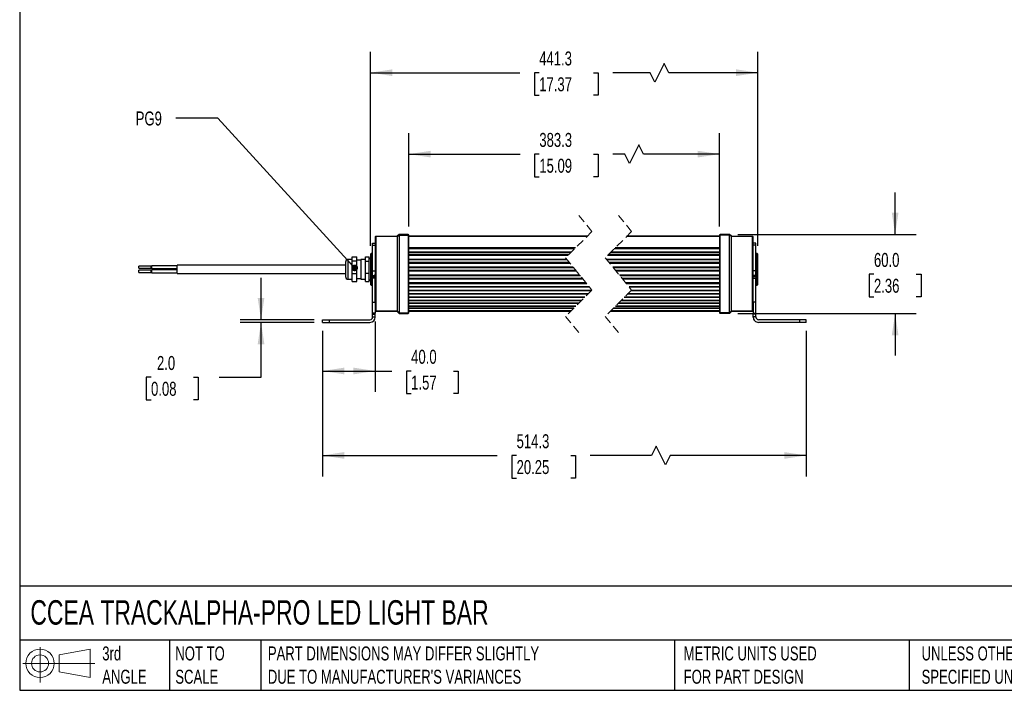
# Model space of a CAD drawing. Header units: millimetres. Extents: x 32 to 1365, y 32 to 1048.
# Tile 1 of 3: x 32 to 777, y 32 to 540. Entities that reach past the tile are written whole.
import ezdxf

# ---------------------------------------------------------------- set-up
doc = ezdxf.new("R2010")
doc.units = ezdxf.units.MM
doc.header["$LTSCALE"] = 5
doc.linetypes.add('SLD-Dashed', pattern=[1.905, 1.27, -0.635])
doc.linetypes.add('SLD-Solid', pattern=[0])
doc.layers.add('DIMENSIONS', color=140, linetype='SLD-Solid', lineweight=25)
doc.layers.add('TEXT', color=140, linetype='SLD-Solid', lineweight=25)
doc.layers.add('SLD-DEFPOINTS', color=7, linetype='Continuous')
doc.styles.add('SLDTEXTSTYLE0', font='TXT', dxfattribs={"width": 0.7})
doc.dimstyles.new('SLDDIMSTYLE0', dxfattribs={"dimtxt": 10.790039, "dimasz": 16.51, "dimexe": 0, "dimexo": 0.0625, "dimgap": 2.69751, "dimtad": 0, "dimtih": 1, "dimtoh": 1, "dimdec": 1, "dimrnd": 1e-09, "dimzin": 4, "dimdsep": 46, "dimtxsty": 'SLDTEXTSTYLE0', "dimsah": 1, "dimcen": 0.09, "dimadec": 0, "dimazin": 1, "dimtfac": 1, "dimtdec": 1, "dimtofl": 0, "dimtmove": 0, "dimatfit": 3, "dimfxl": 0, "dimfrac": 2, "dimtolj": 1, "dimtzin": 12, "dimarcsym": 0})
doc.dimstyles.new('SLDDIMSTYLE1', dxfattribs={"dimtxt": 10.790039, "dimasz": 16.51, "dimexe": 0, "dimexo": 0.0625, "dimgap": 2.69751, "dimtad": 0, "dimtih": 1, "dimtoh": 1, "dimdec": 1, "dimrnd": 1e-09, "dimzin": 12, "dimdsep": 46, "dimtxsty": 'SLDTEXTSTYLE0', "dimsah": 1, "dimcen": 0.09, "dimadec": 0, "dimazin": 3, "dimtfac": 1, "dimtdec": 1, "dimtofl": 0, "dimtmove": 0, "dimatfit": 3, "dimfxl": 0, "dimfrac": 2, "dimtolj": 1, "dimtzin": 12, "dimarcsym": 0})
doc.dimstyles.new('SLDDIMSTYLE2', dxfattribs={"dimtxt": 10.790039, "dimasz": 16.51, "dimexe": 0, "dimexo": 0.0625, "dimgap": 2.69751, "dimtad": 0, "dimtih": 1, "dimtoh": 1, "dimdec": 1, "dimrnd": 1e-09, "dimzin": 4, "dimdsep": 46, "dimtxsty": 'SLDTEXTSTYLE0', "dimsah": 1, "dimcen": 0.09, "dimadec": 0, "dimazin": 1, "dimtfac": 1, "dimtdec": 1, "dimtmove": 0, "dimatfit": 0, "dimfxl": 0, "dimfrac": 2, "dimtolj": 1, "dimtzin": 12, "dimarcsym": 0})
doc.dimstyles.new('SLDDIMSTYLE3', dxfattribs={"dimtxt": 0.18, "dimasz": 5.08, "dimexe": 0, "dimexo": 0.0625, "dimgap": 0, "dimtad": 0, "dimtih": 1, "dimtoh": 1, "dimdec": 0, "dimrnd": 1e-09, "dimzin": 0, "dimdsep": 46, "dimtxsty": 'Standard', "dimblk1": 'DOT', "dimblk2": 'DOT', "dimsah": 1, "dimcen": 0.09, "dimadec": 0, "dimazin": 0, "dimtfac": 5.08, "dimtdec": 0, "dimtofl": 0, "dimtmove": 0, "dimatfit": 3, "dimldrblk": 'DOT', "dimfxl": 0, "dimfrac": 2, "dimtolj": 1, "dimtzin": 0, "dimarcsym": 0})

# ---------------------------------------------------------------- blocks, each defined once
blk = doc.blocks.new('Block11')
at = {"color": 7, "linetype": 'SLD-Solid', "lineweight": 18}
for p, q in [((12.94, 26.55), (12.94, 0)), ((27.4, 20.84), (50.88, 25.16)), ((50.88, 25.16), (50.88, 3.66)), ((27.4, 7.98), (27.4, 20.84)), ((0, 14.41), (54.37, 14.41)), ((27.4, 7.98), (50.88, 3.66))]:
    blk.add_line(p, q, dxfattribs=at)
for radius in [10.75, 6.43]:
    blk.add_circle((12.94, 14.41), radius, dxfattribs=at)
blk = doc.blocks.new('Block12')
at = {"layer": 'SLD-DEFPOINTS'}
blk.add_blockref('Block11', (0, 0), dxfattribs=at)
blk = doc.blocks.new('_D')
at = {"layer": 'DIMENSIONS'}
for p, q in [((300.87, 311.17), (300.87, 257.76)), ((260.87, 304.1), (260.87, 257.76)), ((260.87, 273.63), (300.87, 273.63)), ((300.87, 273.63), (313.42, 273.63)), ((328.03, 273.63), (324.41, 273.63)), ((324.41, 273.63), (324.41, 256.49)), ((360.1, 273.63), (363.72, 273.63)), ((363.72, 273.63), (363.72, 256.49)), ((324.41, 256.49), (328.03, 256.49)), ((363.72, 256.49), (360.1, 256.49))]:
    blk.add_line(p, q, dxfattribs=at)
for points in [[(260.87, 273.63), (277.38, 271.09), (277.38, 276.17)], [(300.87, 273.63), (284.36, 276.17), (284.36, 271.09)]]:
    blk.add_solid(points, dxfattribs=at)
at = {"layer": 'DIMENSIONS', "char_height": 10.583, "attachment_point": 1, "style": 'SLDTEXTSTYLE0'}
for s, insert in [('40.0', (328.03, 289.69)), ('1.57', (328.03, 270.13))]:
    blk.add_mtext(s, dxfattribs=dict(at, insert=insert))
blk = doc.blocks.new('_D_1')
at = {"layer": 'DIMENSIONS'}
for p, q in [((260.87, 304.1), (260.87, 193.79)), ((626.94, 304.1), (626.94, 193.79)), ((513.4, 216.72), (509.88, 209.67)), ((520.46, 202.61), (513.4, 216.72)), ((260.87, 209.67), (393.2, 209.67)), ((407.82, 209.67), (404.19, 209.67)), ((404.19, 209.67), (404.19, 192.52)), ((448.86, 209.67), (452.48, 209.67)), ((452.48, 209.67), (452.48, 192.52)), ((509.88, 209.67), (463.48, 209.67)), ((523.99, 209.67), (520.46, 202.61)), ((626.94, 209.67), (523.99, 209.67)), ((404.19, 192.52), (407.82, 192.52)), ((452.48, 192.52), (448.86, 192.52))]:
    blk.add_line(p, q, dxfattribs=at)
for points in [[(260.87, 209.67), (277.38, 207.13), (277.38, 212.21)], [(626.94, 209.67), (610.43, 212.21), (610.43, 207.13)]]:
    blk.add_solid(points, dxfattribs=at)
at = {"layer": 'DIMENSIONS', "char_height": 10.583, "attachment_point": 1, "style": 'SLDTEXTSTYLE0'}
for s, insert in [('514.3', (407.82, 225.73)), ('20.25', (407.82, 206.16))]:
    blk.add_mtext(s, dxfattribs=dict(at, insert=insert))
blk = doc.blocks.new('_D_2')
at = {"layer": 'DIMENSIONS'}
for p, q in [((694.32, 377.15), (694.32, 408.9)), ((575.29, 377.15), (710.2, 377.15)), ((678.29, 346.99), (674.67, 346.99)), ((674.67, 346.99), (674.67, 329.84)), ((710.35, 346.99), (713.98, 346.99)), ((713.98, 346.99), (713.98, 329.84)), ((674.67, 329.84), (678.29, 329.84)), ((713.98, 329.84), (710.35, 329.84)), ((575.29, 317.15), (710.2, 317.15)), ((694.32, 317.15), (694.32, 285.4))]:
    blk.add_line(p, q, dxfattribs=at)
for points in [[(694.32, 377.15), (696.86, 393.66), (691.78, 393.66)], [(694.32, 317.15), (691.78, 300.64), (696.86, 300.64)]]:
    blk.add_solid(points, dxfattribs=at)
at = {"layer": 'DIMENSIONS', "char_height": 10.583, "attachment_point": 1, "style": 'SLDTEXTSTYLE0'}
for s, insert in [('60.0', (678.29, 363.05)), ('2.36', (678.29, 343.48))]:
    blk.add_mtext(s, dxfattribs=dict(at, insert=insert))
blk = doc.blocks.new('_D_3')
at = {"layer": 'DIMENSIONS'}
for p, q in [((326.37, 383), (326.37, 453.78)), ((561.44, 383), (561.44, 453.78)), ((500.41, 444.96), (493.35, 430.85)), ((503.93, 437.91), (500.41, 444.96)), ((326.37, 437.91), (410.41, 437.91)), ((425.03, 437.91), (421.41, 437.91)), ((421.41, 437.91), (421.41, 420.76)), ((466.07, 437.91), (469.69, 437.91)), ((469.69, 437.91), (469.69, 420.76)), ((489.82, 437.91), (480.69, 437.91)), ((493.35, 430.85), (489.82, 437.91)), ((561.44, 437.91), (503.93, 437.91)), ((421.41, 420.76), (425.03, 420.76)), ((469.69, 420.76), (466.07, 420.76))]:
    blk.add_line(p, q, dxfattribs=at)
for points in [[(326.37, 437.91), (342.88, 435.37), (342.88, 440.45)], [(561.44, 437.91), (544.93, 440.45), (544.93, 435.37)]]:
    blk.add_solid(points, dxfattribs=at)
at = {"layer": 'DIMENSIONS', "char_height": 10.583, "attachment_point": 1, "style": 'SLDTEXTSTYLE0'}
for s, insert in [('383.3', (425.03, 453.97)), ('15.09', (425.03, 434.4))]:
    blk.add_mtext(s, dxfattribs=dict(at, insert=insert))
blk = doc.blocks.new('_D_4')
at = {"layer": 'DIMENSIONS'}
for p, q in [((297.37, 368.5), (297.37, 515.47)), ((590.44, 368.5), (590.44, 515.47)), ((297.37, 499.6), (410.32, 499.6)), ((424.94, 499.6), (421.31, 499.6)), ((421.31, 499.6), (421.31, 482.45)), ((465.98, 499.6), (469.6, 499.6)), ((469.6, 499.6), (469.6, 482.45)), ((508.98, 499.6), (480.59, 499.6)), ((512.51, 492.54), (508.98, 499.6)), ((519.56, 506.65), (512.51, 492.54)), ((523.09, 499.6), (519.56, 506.65)), ((590.44, 499.6), (523.09, 499.6)), ((421.31, 482.45), (424.94, 482.45)), ((469.6, 482.45), (465.98, 482.45))]:
    blk.add_line(p, q, dxfattribs=at)
for points in [[(297.37, 499.6), (313.88, 497.06), (313.88, 502.14)], [(590.44, 499.6), (573.93, 502.14), (573.93, 497.06)]]:
    blk.add_solid(points, dxfattribs=at)
at = {"layer": 'DIMENSIONS', "char_height": 10.583, "attachment_point": 1, "style": 'SLDTEXTSTYLE0'}
for s, insert in [('441.3', (424.94, 515.65)), ('17.37', (424.94, 496.09))]:
    blk.add_mtext(s, dxfattribs=dict(at, insert=insert))
blk = doc.blocks.new('_D_5')
at = {"layer": 'DIMENSIONS'}
for p, q in [((214.41, 312.45), (214.41, 344.2)), ((254.52, 312.45), (198.54, 312.45)), ((254.52, 310.45), (198.54, 310.45)), ((214.41, 268.93), (214.41, 310.45)), ((131.15, 268.93), (127.53, 268.93)), ((127.53, 268.93), (127.53, 251.78)), ((163.22, 268.93), (166.84, 268.93)), ((166.84, 268.93), (166.84, 251.78)), ((182.66, 268.93), (214.41, 268.93)), ((127.53, 251.78), (131.15, 251.78)), ((166.84, 251.78), (163.22, 251.78))]:
    blk.add_line(p, q, dxfattribs=at)
for points in [[(214.41, 312.45), (216.95, 328.96), (211.87, 328.96)], [(214.41, 310.45), (211.87, 293.94), (216.95, 293.94)]]:
    blk.add_solid(points, dxfattribs=at)
at = {"layer": 'DIMENSIONS', "char_height": 10.583, "attachment_point": 1, "style": 'SLDTEXTSTYLE0'}
for s, insert in [('2.0', (135.64, 284.99)), ('0.08', (131.15, 265.43))]:
    blk.add_mtext(s, dxfattribs=dict(at, insert=insert))
blk = doc.blocks.new('_Dot')
at = {"color": 0, "linetype": 'ByBlock', "lineweight": -2}
blk.add_line((-0.5, 0), (-1, 0), dxfattribs=at)
at = {"color": 0, "linetype": 'ByBlock', "const_width": 0.5}
blk.add_lwpolyline([(-0.25, 0, 1), (0.25, 0, 1)], format="xyb", close=True, dxfattribs=at)

msp = doc.modelspace()

# ---------------------------------------------------------------- linework, layer by layer
at = {"color": 7, "linetype": 'SLD-Dashed', "lineweight": 18}
for p, q in [((454.89, 391.53), (464.89, 379.34)), ((484.89, 391.53), (494.89, 379.34)), ((464.89, 379.34), (444.89, 359.34)), ((494.89, 379.34), (474.89, 359.34)), ((444.89, 359.34), (464.89, 334.97)), ((474.89, 359.34), (494.89, 334.97)), ((464.89, 334.97), (444.89, 314.97)), ((494.89, 334.97), (474.89, 314.97)), ((444.89, 314.97), (454.89, 302.78)), ((474.89, 314.97), (484.89, 302.78))]:
    msp.add_line(p, q, dxfattribs=at)
for p, q in [((300.87, 375.15), (301.37, 375.65)), ((301.37, 375.51), (300.87, 375.15)), ((300.87, 375.15), (300.87, 368.43)), ((301.37, 375.65), (301.37, 375.51)), ((301.37, 375.65), (317.37, 375.65)), ((317.37, 375.51), (301.37, 375.51)), ((301.37, 375.51), (301.37, 319.15)), ((318.87, 377.15), (317.37, 375.65)), ((317.37, 375.51), (318.87, 376.57)), ((317.37, 375.51), (317.37, 375.65)), ((317.37, 375.51), (317.37, 319.15)), ((325.87, 377.15), (318.87, 377.15)), ((318.87, 377.15), (318.87, 376.57)), ((318.87, 376.57), (318.87, 317.8)), ((318.87, 376.57), (325.87, 376.57)), ((325.87, 377.15), (325.87, 376.57)), ((326.37, 376.65), (325.87, 377.15)), ((325.87, 376.57), (325.87, 317.8)), ((325.87, 376.57), (326.37, 376.22)), ((326.37, 376.22), (326.37, 376.65)), ((326.37, 318.25), (326.37, 376.22)), ((461.21, 375.65), (326.37, 375.65)), ((461.06, 375.51), (326.37, 375.51)), ((561.44, 375.51), (491.06, 375.51)), ((561.44, 375.65), (491.21, 375.65)), ((561.94, 377.15), (561.44, 376.65)), ((561.44, 376.65), (561.44, 376.22)), ((561.94, 376.57), (561.44, 376.22)), ((561.44, 376.22), (561.44, 318.25)), ((561.94, 376.57), (561.94, 377.15)), ((568.94, 377.15), (561.94, 377.15)), ((561.94, 317.8), (561.94, 376.57)), ((568.94, 376.57), (561.94, 376.57)), ((568.94, 376.57), (568.94, 377.15)), ((570.44, 375.65), (568.94, 377.15)), ((568.94, 317.8), (568.94, 376.57)), ((570.44, 375.51), (568.94, 376.57)), ((570.44, 375.65), (570.44, 375.51)), ((570.44, 375.65), (586.44, 375.65)), ((570.44, 319.15), (570.44, 375.51)), ((586.44, 375.51), (570.44, 375.51)), ((586.44, 375.51), (586.44, 375.65)), ((586.44, 375.65), (586.94, 375.15)), ((586.44, 319.15), (586.44, 375.51)), ((586.94, 375.15), (586.44, 375.51)), ((586.94, 368.43), (586.94, 375.15)), ((298.87, 370.45), (300.87, 370.45)), ((298.87, 369.02), (298.87, 370.45)), ((298.87, 369.02), (300.87, 369.02)), ((298.87, 349.43), (298.87, 369.02)), ((300.87, 366.06), (300.87, 347.06)), ((452.35, 366.8), (326.37, 366.8)), ((451.77, 366.22), (326.37, 366.22)), ((561.44, 366.22), (481.77, 366.22)), ((561.44, 366.8), (482.35, 366.8)), ((588.94, 370.45), (586.94, 370.45)), ((588.94, 369.02), (586.94, 369.02)), ((586.94, 366.06), (586.94, 368.43)), ((586.94, 347.06), (586.94, 366.06)), ((588.94, 369.02), (588.94, 370.45)), ((588.94, 349.43), (588.94, 369.02)), ((283.37, 358.15), (280.37, 358.15)), ((280.37, 351.97), (280.37, 358.15)), ((283.37, 360.01), (286.87, 360.01)), ((283.37, 356.77), (283.37, 360.01)), ((286.87, 356.77), (286.87, 360.01)), ((293.37, 358.15), (289.87, 358.15)), ((289.87, 358.15), (289.87, 351.97)), ((293.37, 360.01), (296.37, 360.01)), ((293.37, 356.77), (293.37, 360.01)), ((296.37, 356.77), (296.37, 360.01)), ((297.87, 362.65), (297.37, 362.15)), ((297.37, 362.15), (297.37, 350.65)), ((298.87, 362.65), (297.87, 362.65)), ((297.87, 362.65), (297.87, 350.65)), ((449.23, 363.68), (326.37, 363.68)), ((448.91, 363.36), (326.37, 363.36)), ((447.32, 361.77), (326.37, 361.77)), ((446.67, 361.12), (326.37, 361.12)), ((445.86, 358.16), (326.37, 358.16)), ((446.19, 357.76), (326.37, 357.76)), ((561.44, 358.16), (475.86, 358.16)), ((561.44, 357.76), (476.19, 357.76)), ((561.44, 361.12), (476.67, 361.12)), ((561.44, 361.77), (477.32, 361.77)), ((561.44, 363.36), (478.91, 363.36)), ((561.44, 363.68), (479.23, 363.68)), ((589.94, 362.65), (588.94, 362.65)), ((590.44, 362.15), (589.94, 362.65)), ((589.94, 338.65), (589.94, 362.65)), ((590.44, 339.15), (590.44, 362.15)), ((131.37, 353.09), (121.87, 353.09)), ((121.87, 351.86), (121.87, 353.09)), ((121.87, 351.49), (121.87, 351.86)), ((121.87, 351.49), (131.37, 351.49)), ((131.87, 353.14), (131.37, 353.14)), ((131.37, 351.44), (131.37, 353.14)), ((131.37, 351.44), (131.87, 351.44)), ((150.87, 353.34), (131.87, 353.34)), ((131.87, 352.45), (131.87, 353.34)), ((131.87, 351.25), (131.87, 352.45)), ((131.87, 351.25), (150.87, 351.25)), ((278.37, 353.85), (150.87, 353.85)), ((150.87, 347.45), (150.87, 353.85)), ((278.37, 356.15), (278.37, 351.62)), ((278.37, 351.62), (278.37, 345.15)), ((280.37, 343.15), (280.37, 351.97)), ((283.37, 347.42), (283.37, 356.77)), ((286.87, 356.77), (283.37, 356.77)), ((289.87, 357.65), (286.87, 357.65)), ((286.87, 347.42), (286.87, 356.77)), ((289.87, 351.97), (289.87, 343.15)), ((293.37, 356.77), (296.37, 356.77)), ((293.37, 347.42), (293.37, 356.77)), ((296.37, 347.42), (296.37, 356.77)), ((297.37, 350.65), (297.37, 339.15)), ((297.87, 350.65), (297.87, 338.65)), ((447.88, 355.71), (326.37, 355.71)), ((448.33, 355.15), (326.37, 355.15)), ((450.76, 352.19), (326.37, 352.19)), ((451.16, 351.71), (326.37, 351.71)), ((561.44, 355.71), (477.88, 355.71)), ((561.44, 355.15), (478.33, 355.15)), ((561.44, 352.19), (480.76, 352.19)), ((561.44, 351.71), (481.16, 351.71)), ((131.37, 349.91), (121.87, 349.91)), ((121.87, 348.86), (121.87, 349.91)), ((121.87, 348.31), (121.87, 348.86)), ((121.87, 348.31), (131.37, 348.31)), ((131.87, 349.96), (131.37, 349.96)), ((131.37, 348.26), (131.37, 349.96)), ((131.37, 348.26), (131.87, 348.26)), ((150.87, 350.16), (131.87, 350.16)), ((131.87, 349.27), (131.87, 350.16)), ((131.87, 348.07), (131.87, 349.27)), ((131.87, 348.07), (150.87, 348.07)), ((150.87, 347.45), (278.37, 347.45)), ((280.37, 343.15), (283.37, 343.15)), ((283.37, 341.3), (283.37, 347.42)), ((283.37, 347.42), (286.87, 347.42)), ((286.87, 341.3), (286.87, 347.42)), ((286.87, 343.65), (289.87, 343.65)), ((289.87, 343.15), (293.37, 343.15)), ((296.37, 347.42), (293.37, 347.42)), ((293.37, 341.3), (293.37, 347.42)), ((296.37, 341.3), (296.37, 347.42)), ((298.87, 349.43), (300.87, 349.43)), ((298.87, 345.89), (298.87, 349.43)), ((298.87, 345.89), (300.87, 345.89)), ((298.87, 345.89), (298.87, 344.94)), ((298.87, 344.94), (300.87, 344.94)), ((298.87, 344.94), (298.87, 343.99)), ((300.87, 343.99), (298.87, 343.99)), ((298.87, 325.75), (298.87, 343.99)), ((300.87, 345.89), (300.87, 347.06)), ((300.87, 344.94), (300.87, 345.89)), ((300.87, 343.99), (300.87, 344.94)), ((300.87, 325.75), (300.87, 343.99)), ((452.83, 349.67), (326.37, 349.67)), ((453.23, 349.18), (326.37, 349.18)), ((455.65, 346.23), (326.37, 346.23)), ((456.11, 345.67), (326.37, 345.67)), ((457.79, 343.62), (326.37, 343.62)), ((458.12, 343.22), (326.37, 343.22)), ((561.44, 349.67), (482.83, 349.67)), ((561.44, 349.18), (483.23, 349.18)), ((561.44, 346.23), (485.65, 346.23)), ((561.44, 345.67), (486.11, 345.67)), ((561.44, 343.62), (487.79, 343.62)), ((561.44, 343.22), (488.12, 343.22)), ((588.94, 349.43), (586.94, 349.43)), ((586.94, 345.89), (586.94, 347.06)), ((588.94, 345.89), (586.94, 345.89)), ((586.94, 344.94), (586.94, 345.89)), ((586.94, 343.99), (586.94, 344.94)), ((588.94, 344.94), (586.94, 344.94)), ((586.94, 343.99), (588.94, 343.99)), ((586.94, 325.75), (586.94, 343.99)), ((588.94, 345.89), (588.94, 349.43)), ((588.94, 345.89), (588.94, 344.94)), ((588.94, 344.94), (588.94, 343.99)), ((588.94, 325.75), (588.94, 343.99)), ((283.37, 341.3), (286.87, 341.3)), ((293.37, 341.3), (296.37, 341.3)), ((297.37, 339.15), (297.87, 338.65)), ((297.87, 338.65), (298.87, 338.65)), ((460.47, 340.35), (326.37, 340.35)), ((460.97, 339.74), (326.37, 339.74)), ((462.91, 337.38), (326.37, 337.38)), ((463.06, 337.2), (326.37, 337.2)), ((561.44, 340.35), (490.47, 340.35)), ((561.44, 339.74), (490.97, 339.74)), ((561.44, 337.38), (492.91, 337.38)), ((561.44, 337.2), (493.06, 337.2)), ((588.94, 338.65), (589.94, 338.65)), ((589.94, 338.65), (590.44, 339.15)), ((464.57, 334.64), (326.37, 334.64)), ((464.31, 334.38), (326.37, 334.38)), ((461.88, 331.96), (326.37, 331.96)), ((461.75, 331.82), (326.37, 331.82)), ((459.43, 329.51), (326.37, 329.51)), ((459.17, 329.25), (326.37, 329.25)), ((561.44, 329.25), (489.17, 329.25)), ((561.44, 329.51), (489.43, 329.51)), ((561.44, 331.82), (491.75, 331.82)), ((561.44, 331.96), (491.88, 331.96)), ((561.44, 334.38), (494.31, 334.38)), ((561.44, 334.64), (494.57, 334.64)), ((298.87, 325.75), (300.87, 325.75)), ((298.87, 317.52), (298.87, 325.75)), ((300.87, 325.75), (300.87, 317.52)), ((457.03, 327.1), (326.37, 327.1)), ((326.37, 327.01), (456.93, 327.01)), ((454.94, 325.01), (326.37, 325.01)), ((454.69, 324.76), (326.37, 324.76)), ((452.73, 322.81), (326.37, 322.81)), ((326.37, 322.74), (452.67, 322.74)), ((451.08, 321.15), (326.37, 321.15)), ((450.85, 320.93), (326.37, 320.93)), ((561.44, 320.93), (480.85, 320.93)), ((561.44, 321.15), (481.08, 321.15)), ((482.67, 322.74), (561.44, 322.74)), ((561.44, 322.81), (482.73, 322.81)), ((561.44, 324.76), (484.69, 324.76)), ((561.44, 325.01), (484.94, 325.01)), ((486.93, 327.01), (561.44, 327.01)), ((561.44, 327.1), (487.03, 327.1)), ((588.94, 325.75), (586.94, 325.75)), ((586.94, 325.75), (586.94, 317.52)), ((588.94, 317.52), (588.94, 325.75)), ((300.87, 317.52), (298.87, 317.52)), ((298.87, 316.62), (298.87, 317.52)), ((298.87, 316.62), (300.87, 316.62)), ((298.87, 314.75), (298.87, 316.62)), ((298.87, 314.75), (300.87, 314.75)), ((298.87, 314.75), (298.87, 314.45)), ((300.87, 319.6), (301.37, 319.15)), ((301.37, 318.65), (300.87, 319.15)), ((300.87, 316.62), (300.87, 317.52)), ((300.87, 314.75), (300.87, 316.62)), ((300.87, 314.45), (300.87, 314.75)), ((301.37, 319.15), (317.37, 319.15)), ((301.37, 319.15), (301.37, 318.65)), ((317.37, 318.65), (301.37, 318.65)), ((317.37, 319.15), (318.87, 317.8)), ((317.37, 318.65), (317.37, 319.15)), ((317.37, 318.65), (318.87, 317.15)), ((318.87, 317.8), (325.87, 317.8)), ((318.87, 317.8), (318.87, 317.15)), ((318.87, 317.15), (325.87, 317.15)), ((325.87, 317.8), (326.37, 318.25)), ((325.87, 317.8), (325.87, 317.15)), ((325.87, 317.15), (326.37, 317.65)), ((449.08, 319.15), (326.37, 319.15)), ((448.58, 318.65), (326.37, 318.65)), ((326.37, 317.65), (326.37, 318.25)), ((561.44, 318.65), (478.58, 318.65)), ((561.44, 319.15), (479.08, 319.15)), ((561.94, 317.8), (561.44, 318.25)), ((561.44, 318.25), (561.44, 317.65)), ((561.94, 317.15), (561.44, 317.65)), ((568.94, 317.8), (561.94, 317.8)), ((561.94, 317.15), (561.94, 317.8)), ((568.94, 317.15), (561.94, 317.15)), ((570.44, 319.15), (568.94, 317.8)), ((570.44, 318.65), (568.94, 317.15)), ((568.94, 317.15), (568.94, 317.8)), ((570.44, 319.15), (586.44, 319.15)), ((570.44, 319.15), (570.44, 318.65)), ((586.44, 318.65), (570.44, 318.65)), ((586.44, 319.15), (586.94, 319.6)), ((586.94, 319.15), (586.44, 318.65)), ((586.44, 318.65), (586.44, 319.15)), ((586.94, 317.52), (588.94, 317.52)), ((586.94, 316.62), (586.94, 317.52)), ((588.94, 316.62), (586.94, 316.62)), ((586.94, 314.75), (586.94, 316.62)), ((588.94, 314.75), (586.94, 314.75)), ((586.94, 314.45), (586.94, 314.75)), ((588.94, 316.62), (588.94, 317.52)), ((588.94, 314.75), (588.94, 316.62)), ((588.94, 314.75), (588.94, 314.45)), ((260.87, 310.45), (260.87, 312.45)), ((260.87, 312.45), (265.87, 312.45)), ((260.87, 310.45), (265.87, 310.45)), ((265.87, 312.45), (265.87, 310.45)), ((265.87, 312.45), (296.87, 312.45)), ((265.87, 310.45), (296.87, 310.45)), ((621.94, 312.45), (590.94, 312.45)), ((621.94, 310.45), (590.94, 310.45)), ((621.94, 312.45), (621.94, 310.45)), ((626.94, 312.45), (621.94, 312.45)), ((626.94, 310.45), (621.94, 310.45)), ((626.94, 310.45), (626.94, 312.45))]:
    msp.add_line(p, q)
for centre, radius, start, end in [((280.37, 356.15), 2, 89.99953, 180.00034), ((296.87, 358.4), 0.5, 0.00011, 179.99989), ((280.37, 345.15), 2, 179.99966, 270.00045), ((296.87, 342.9), 0.5, 180.00012, 359.99988), ((296.87, 314.45), 2, 270.00039, 359.99955), ((296.87, 314.45), 4, 270.00006, 0.00002), ((590.94, 314.45), 4, 179.99962, 270.00052), ((590.94, 314.45), 2, 180.00045, 269.99961)]:
    msp.add_arc(centre, radius, start, end)
msp.add_open_spline([(300.87, 368.43), (300.89, 368.05), (300.93, 367.26), (300.89, 366.47), (300.87, 366.06)], degree=3, knots=[0, 0, 0, 0, 0.482868, 1, 1, 1, 1])
at = {"layer": 'TEXT'}
for p, q in [((31.75, 1047.75), (31.75, 31.75)), ((1365.25, 110.63), (31.75, 110.63)), ((1365.25, 69.85), (31.75, 69.85)), ((145.22, 69.85), (145.22, 31.75)), ((214.19, 69.85), (214.19, 31.75)), ((527.42, 69.85), (527.42, 31.75)), ((704.99, 69.85), (704.99, 31.75)), ((31.75, 31.75), (1365.25, 31.75))]:
    msp.add_line(p, q, dxfattribs=at)

# ---------------------------------------------------------------- block references
at = {"layer": 'SLD-DEFPOINTS'}
msp.add_blockref('Block12', (34.19, 37.77), dxfattribs=at)

# ---------------------------------------------------------------- texts
at = {"layer": 'TEXT', "attachment_point": 1, "style": 'SLDTEXTSTYLE0'}
for s, insert, char_height in [('PG9', (119.56, 470.2), 10.583), ('CCEA TRACKALPHA-PRO LED LIGHT BAR', (39.83, 100.03), 18.5208), ('3rd^JANGLE', (94.25, 64.98), 10.583), ('NOT TO^JSCALE', (149.53, 64.98), 10.5833), ("PART DIMENSIONS MAY DIFFER SLIGHTLY ^JDUE TO MANUFACTURER'S VARIANCES", (219.56, 64.98), 10.5833), ('METRIC UNITS USED ^JFOR PART DESIGN', (534.27, 64.98), 10.5833), ('UNLESS OTHERWISE ^JSPECIFIED UNITS ARE:', (714.35, 64.98), 10.5833)]:
    msp.add_mtext(s, dxfattribs=dict(at, insert=insert, char_height=char_height))

# ---------------------------------------------------------------- dimensions: what is measured, and where the dimension line sits
at = {"layer": 'DIMENSIONS'}
for base, p1, p2, text, picture, middle in [((590.44, 499.6), (297.37, 362.15), (590.44, 362.15), '441.3', '_D_4', (445.46, 499.6)), ((561.44, 437.91), (326.37, 376.65), (561.44, 376.65), '383.3', '_D_3', (445.55, 437.91))]:
    dim = msp.add_linear_dim(base=base, p1=p1, p2=p2, text=text, dimstyle='SLDDIMSTYLE1', dxfattribs=at)
    dim.commit()
    dim.dimension.update_dxf_attribs({"geometry": picture, "text_midpoint": middle, "dimtype": 160})
for base, p1, p2, picture, middle in [((694.32, 377.15), (568.94, 317.15), (568.94, 377.15), '_D_2', (694.32, 346.99)), ((214.41, 312.45), (260.87, 310.45), (260.87, 312.45), '_D_5', (214.41, 268.93))]:
    dim = msp.add_linear_dim(base=base, p1=p1, p2=p2, angle=90, dimstyle='SLDDIMSTYLE2', dxfattribs=at)
    dim.commit()
    dim.dimension.update_dxf_attribs({"geometry": picture, "text_midpoint": middle, "dimtype": 160})
dim = msp.add_linear_dim(base=(260.87, 273.63), p1=(300.87, 317.52), p2=(260.87, 310.45), dimstyle='SLDDIMSTYLE0', dxfattribs=at)
dim.commit()
dim.dimension.update_dxf_attribs({"geometry": '_D', "text_midpoint": (344.07, 273.63), "dimtype": 160})
dim = msp.add_linear_dim(base=(626.94, 209.67), p1=(260.87, 310.45), p2=(626.94, 310.45), angle=0, text='514.3', dimstyle='SLDDIMSTYLE1', dxfattribs=at)
dim.commit()
dim.dimension.update_dxf_attribs({"geometry": '_D_1', "text_midpoint": (428.34, 209.67), "dimtype": 160})

# ---------------------------------------------------------------- leaders
at = {"layer": 'TEXT'}
msp.add_leader([(285.27, 351.72), (181.61, 465.23), (149.86, 465.23)], dimstyle='SLDDIMSTYLE3', dxfattribs=at)

doc.saveas('drawing.dxf')
